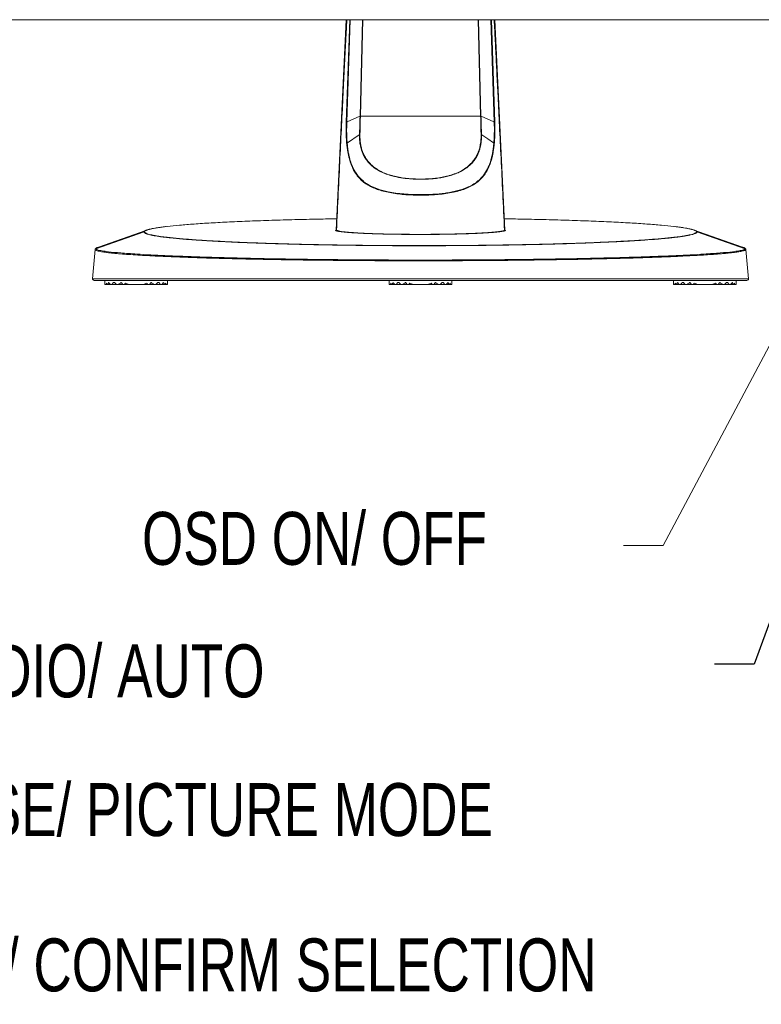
# Model space of a CAD drawing. Header units: millimetres. Extents: x 9 to 550, y 15 to 417.
# Tile 27 of 34: x 302 to 361, y 195 to 273. Entities that reach past the tile are written whole.
import ezdxf

# ---------------------------------------------------------------- set-up
doc = ezdxf.new("R2010")
doc.units = ezdxf.units.MM
doc.styles.add('SLDTEXTSTYLE3', font='TXT', dxfattribs={"width": 0.75})
doc.dimstyles.new('SLDDIMSTYLE3', dxfattribs={"dimtxt": 0.18, "dimasz": 3.175, "dimexe": 0, "dimexo": 0.0625, "dimgap": 0, "dimtad": 0, "dimtih": 1, "dimtoh": 1, "dimdec": 0, "dimrnd": 1e-09, "dimzin": 0, "dimdsep": 46, "dimtxsty": 'Standard', "dimsah": 1, "dimcen": 0.09, "dimadec": 0, "dimazin": 0, "dimtfac": 3.175, "dimtdec": 0, "dimtofl": 0, "dimtmove": 0, "dimatfit": 3, "dimfxl": 1, "dimfrac": 2, "dimtolj": 1, "dimtzin": 0, "dimarcsym": 0})

msp = doc.modelspace()

# ---------------------------------------------------------------- linework, layer by layer
at = {"color": 7, "linetype": 'Continuous', "lineweight": 15}
for p, q in [((375.384, 273.413), (267.112, 273.413)), ((327.814, 273.413), (327.02, 256.581)), ((327.815, 265.22), (328.095, 273.413)), ((339.429, 273.413), (339.709, 265.22)), ((340.504, 256.582), (339.71, 273.413)), ((327.89, 265.234), (328.906, 265.692)), ((328.906, 265.692), (328.925, 265.7)), ((338.573, 265.706), (328.951, 265.706)), ((338.599, 265.7), (338.618, 265.692)), ((338.618, 265.692), (339.634, 265.234)), ((327.865, 265.223), (327.89, 265.234)), ((339.634, 265.234), (339.659, 265.223)), ((327.914, 263.573), (328.856, 264.206)), ((328.856, 264.206), (328.882, 264.224)), ((338.668, 264.206), (338.642, 264.224)), ((327.896, 263.561), (327.914, 263.573)), ((307.777, 255.096), (311.643, 256.437)), ((311.798, 256.567), (308.013, 255.217)), ((311.949, 256.621), (311.906, 256.606)), ((326.968, 256.577), (326.951, 256.558)), ((327.019, 256.599), (327.021, 256.539)), ((340.502, 256.515), (340.504, 256.578)), ((340.573, 256.558), (340.557, 256.577)), ((359.532, 255.209), (355.575, 256.621)), ((355.881, 256.437), (359.747, 255.096)), ((308.015, 255.209), (307.908, 255.185)), ((307.525, 252.698), (307.729, 255.037)), ((307.733, 255.058), (307.728, 255.035)), ((359.791, 255.04), (359.789, 255.049)), ((359.796, 255.034), (359.791, 255.057)), ((359.795, 255.036), (359.999, 252.698)), ((308.512, 252.563), (308.512, 252.238)), ((308.512, 252.238), (308.576, 252.238)), ((308.576, 252.238), (308.577, 252.24)), ((308.695, 252.238), (308.576, 252.238)), ((308.749, 252.238), (308.695, 252.238)), ((308.95, 252.238), (308.749, 252.238)), ((308.812, 252.388), (308.825, 252.388)), ((308.95, 252.238), (309.075, 252.238)), ((309.432, 252.238), (309.075, 252.238)), ((309.2, 252.388), (309.29, 252.388)), ((309.432, 252.238), (309.599, 252.238)), ((309.95, 252.238), (309.599, 252.238)), ((309.802, 252.388), (309.825, 252.388)), ((309.95, 252.238), (310.075, 252.238)), ((310.45, 252.238), (310.075, 252.238)), ((310.447, 252.24), (310.45, 252.238)), ((310.45, 252.238), (311.575, 252.238)), ((311.577, 252.24), (311.575, 252.238)), ((311.95, 252.238), (311.575, 252.238)), ((311.95, 252.238), (312.075, 252.238)), ((312.425, 252.238), (312.075, 252.238)), ((312.2, 252.388), (312.222, 252.388)), ((312.425, 252.238), (312.592, 252.238)), ((312.95, 252.238), (312.592, 252.238)), ((312.734, 252.388), (312.825, 252.388)), ((312.95, 252.238), (313.075, 252.238)), ((313.275, 252.238), (313.075, 252.238)), ((313.2, 252.388), (313.212, 252.388)), ((313.275, 252.238), (313.33, 252.238)), ((313.448, 252.238), (313.33, 252.238)), ((313.448, 252.238), (313.447, 252.24)), ((313.448, 252.238), (313.512, 252.238)), ((313.512, 252.238), (313.512, 252.563)), ((331.262, 252.563), (331.262, 252.238)), ((331.262, 252.238), (331.326, 252.238)), ((331.326, 252.238), (331.327, 252.24)), ((331.445, 252.238), (331.326, 252.238)), ((331.499, 252.238), (331.445, 252.238)), ((331.7, 252.238), (331.499, 252.238)), ((331.562, 252.388), (331.575, 252.388)), ((331.7, 252.238), (331.825, 252.238)), ((332.182, 252.238), (331.825, 252.238)), ((331.95, 252.388), (332.04, 252.388)), ((332.182, 252.238), (332.349, 252.238)), ((332.7, 252.238), (332.349, 252.238)), ((332.552, 252.388), (332.575, 252.388)), ((332.7, 252.238), (332.825, 252.238)), ((333.2, 252.238), (332.825, 252.238)), ((333.197, 252.24), (333.2, 252.238)), ((333.2, 252.238), (334.325, 252.238)), ((334.327, 252.24), (334.325, 252.238)), ((334.7, 252.238), (334.325, 252.238)), ((334.7, 252.238), (334.825, 252.238)), ((335.175, 252.238), (334.825, 252.238)), ((334.95, 252.388), (334.972, 252.388)), ((335.175, 252.238), (335.342, 252.238)), ((335.7, 252.238), (335.342, 252.238)), ((335.484, 252.388), (335.575, 252.388)), ((335.7, 252.238), (335.825, 252.238)), ((336.025, 252.238), (335.825, 252.238)), ((335.95, 252.388), (335.962, 252.388)), ((336.025, 252.238), (336.08, 252.238)), ((336.198, 252.238), (336.08, 252.238)), ((336.198, 252.238), (336.197, 252.24)), ((336.198, 252.238), (336.262, 252.238)), ((336.262, 252.238), (336.262, 252.563)), ((354.012, 252.563), (354.012, 252.238)), ((354.012, 252.238), (354.076, 252.238)), ((354.076, 252.238), (354.077, 252.24)), ((354.195, 252.238), (354.076, 252.238)), ((354.249, 252.238), (354.195, 252.238)), ((354.45, 252.238), (354.249, 252.238)), ((354.312, 252.388), (354.325, 252.388)), ((354.45, 252.238), (354.575, 252.238)), ((354.932, 252.238), (354.575, 252.238)), ((354.7, 252.388), (354.79, 252.388)), ((354.932, 252.238), (355.099, 252.238)), ((355.45, 252.238), (355.099, 252.238)), ((355.302, 252.388), (355.325, 252.388)), ((355.45, 252.238), (355.575, 252.238)), ((355.95, 252.238), (355.575, 252.238)), ((355.947, 252.24), (355.95, 252.238)), ((355.95, 252.238), (357.075, 252.238)), ((357.077, 252.24), (357.075, 252.238)), ((357.45, 252.238), (357.075, 252.238)), ((357.45, 252.238), (357.575, 252.238)), ((357.925, 252.238), (357.575, 252.238)), ((357.7, 252.388), (357.722, 252.388)), ((357.925, 252.238), (358.092, 252.238)), ((358.45, 252.238), (358.092, 252.238)), ((358.234, 252.388), (358.325, 252.388)), ((358.45, 252.238), (358.575, 252.238)), ((358.775, 252.238), (358.575, 252.238)), ((358.7, 252.388), (358.712, 252.388)), ((358.775, 252.238), (358.83, 252.238)), ((358.948, 252.238), (358.83, 252.238)), ((358.948, 252.238), (358.947, 252.24)), ((358.948, 252.238), (359.012, 252.238)), ((359.012, 252.238), (359.012, 252.563))]:
    msp.add_line(p, q, dxfattribs=at)
at = {"color": 8, "linetype": 'Continuous', "lineweight": 15}
for p, q in [((327.865, 265.223), (328.145, 273.413)), ((328.925, 265.707), (329.127, 273.413)), ((328.951, 265.706), (329.154, 273.413)), ((338.37, 273.413), (338.573, 265.706)), ((338.397, 273.413), (338.599, 265.707)), ((339.379, 273.413), (339.659, 265.223)), ((340.482, 256.508), (340.484, 256.559))]:
    msp.add_line(p, q, dxfattribs=at)
at = {"color": 7, "linetype": 'Continuous', "lineweight": 0}
for p, q in [((375.371, 273.175), (353.175, 231.358)), ((353.175, 231.358), (350, 231.358))]:
    msp.add_line(p, q, dxfattribs=at)
at = {"color": 7, "linetype": 'Continuous', "lineweight": 15, "flags": 128}
for points in [[(339.61, 263.573), (339.139, 263.89), (338.668, 264.206)], [(339.629, 263.561), (339.619, 263.567), (339.61, 263.573)], [(308.577, 252.24), (308.601, 252.27), (308.629, 252.303), (308.661, 252.342)], [(308.825, 252.388), (308.864, 252.34), (308.906, 252.29), (308.95, 252.238)], [(309.075, 252.238), (309.115, 252.286), (309.157, 252.336), (309.2, 252.388)], [(310.075, 252.238), (310.118, 252.29), (310.161, 252.342)], [(311.863, 252.342), (311.906, 252.29), (311.95, 252.238)], [(312.825, 252.388), (312.867, 252.336), (312.909, 252.286), (312.95, 252.238)], [(313.075, 252.238), (313.118, 252.29), (313.16, 252.34), (313.2, 252.388)], [(313.363, 252.342), (313.395, 252.303), (313.423, 252.27), (313.447, 252.24)], [(331.327, 252.24), (331.351, 252.27), (331.379, 252.303), (331.411, 252.342)], [(331.575, 252.388), (331.614, 252.34), (331.656, 252.29), (331.7, 252.238)], [(331.825, 252.238), (331.865, 252.286), (331.907, 252.336), (331.95, 252.388)], [(332.825, 252.238), (332.868, 252.29), (332.911, 252.342)], [(334.613, 252.342), (334.656, 252.29), (334.7, 252.238)], [(335.575, 252.388), (335.617, 252.336), (335.659, 252.286), (335.7, 252.238)], [(335.825, 252.238), (335.868, 252.29), (335.91, 252.34), (335.95, 252.388)], [(336.113, 252.342), (336.145, 252.303), (336.173, 252.27), (336.197, 252.24)], [(354.077, 252.24), (354.101, 252.27), (354.129, 252.303), (354.161, 252.342)], [(354.325, 252.388), (354.364, 252.34), (354.406, 252.29), (354.45, 252.238)], [(354.575, 252.238), (354.615, 252.286), (354.657, 252.336), (354.7, 252.388)], [(355.575, 252.238), (355.618, 252.29), (355.661, 252.342)], [(357.363, 252.342), (357.406, 252.29), (357.45, 252.238)], [(358.325, 252.388), (358.367, 252.336), (358.409, 252.286), (358.45, 252.238)], [(358.575, 252.238), (358.618, 252.29), (358.66, 252.34), (358.7, 252.388)], [(358.863, 252.342), (358.895, 252.303), (358.923, 252.27), (358.947, 252.24)]]:
    msp.add_lwpolyline(points, dxfattribs=at)
at = {"color": 7, "linetype": 'Continuous', "lineweight": 15}
for centre, start_param, end_param in [((311.012, 253.363), 1.918045, 1.955193), ((311.012, 254.563), 2.381831, 2.457511), ((311.012, 249.763), 0.505361, 0.600594), ((311.012, 255.163), 2.794344, 2.913793), ((311.012, 255.163), 3.369392, 3.488842), ((311.012, 249.763), 5.682591, 5.777825), ((311.012, 254.563), 3.825674, 3.901355), ((311.012, 253.363), 4.327992, 4.36514), ((333.762, 253.363), 1.918045, 1.955193), ((333.762, 254.563), 2.381831, 2.457511), ((333.762, 249.763), 0.505361, 0.600594), ((333.762, 255.163), 2.794344, 2.913793), ((333.762, 255.163), 3.369392, 3.488842), ((333.762, 249.763), 5.682591, 5.777825), ((333.762, 254.563), 3.825674, 3.901355), ((333.762, 253.363), 4.327992, 4.36514), ((356.512, 253.363), 1.918045, 1.955193), ((356.512, 254.563), 2.381831, 2.457511), ((356.512, 249.763), 0.505361, 0.600594), ((356.512, 255.163), 2.794344, 2.913793), ((356.512, 255.163), 3.369392, 3.488842), ((356.512, 249.763), 5.682591, 5.777825), ((356.512, 254.563), 3.825674, 3.901355), ((356.512, 253.363), 4.327992, 4.36514)]:
    msp.add_ellipse(centre, major_axis=(0, 3), ratio=0.833333, start_param=start_param, end_param=end_param, dxfattribs=at)
at = {"color": 8, "linetype": 'Continuous', "lineweight": 15}
for points, knots in [([(327.04, 256.559), (327.088, 257.558), (327.181, 259.491), (327.317, 262.293), (327.445, 264.932), (327.547, 267.003), (327.624, 268.561), (327.678, 269.627), (327.734, 270.753), (327.789, 271.839), (327.836, 272.752), (327.861, 273.24), (327.87, 273.413)], [0, 0, 0, 0, 0.177854, 0.344126, 0.498816, 0.647525, 0.712805, 0.776081, 0.83735, 0.913212, 0.969247, 1, 1, 1, 1]), ([(339.654, 273.413), (339.669, 273.129), (339.712, 272.294), (339.784, 270.872), (339.872, 269.114), (339.971, 267.116), (340.083, 264.845), (340.209, 262.266), (340.344, 259.481), (340.436, 257.556), (340.484, 256.559)], [0, 0, 0, 0, 0.050603, 0.148581, 0.253029, 0.363507, 0.504253, 0.65725, 0.822499, 1, 1, 1, 1]), ([(311.688, 256.445), (311.696, 256.483), (311.705, 256.528), (311.852, 256.572), (311.876, 256.58)], [0, 0, 0, 0, 0.8334124, 1, 1, 1, 1]), ([(340.547, 256.55), (340.55, 256.552), (340.558, 256.556), (340.567, 256.557), (340.573, 256.558)], [0, 0, 0, 0, 0.340066, 1, 1, 1, 1]), ([(355.648, 256.58), (355.672, 256.572), (355.819, 256.528), (355.828, 256.483), (355.836, 256.445)], [0, 0, 0, 0, 0.166582, 1, 1, 1, 1]), ([(307.908, 255.185), (307.9, 255.183), (307.883, 255.177), (307.862, 255.169), (307.842, 255.16), (307.825, 255.152), (307.811, 255.144), (307.799, 255.135), (307.79, 255.127), (307.783, 255.119), (307.778, 255.11), (307.777, 255.105), (307.777, 255.102)], [0, 0, 0, 0, 0.100065, 0.200115, 0.300152, 0.400174, 0.500181, 0.600175, 0.700153, 0.800117, 0.900066, 1, 1, 1, 1])]:
    msp.add_open_spline(points, degree=3, knots=knots, dxfattribs=at)
at = {"color": 7, "linetype": 'Continuous', "lineweight": 15}
for points, knots in [([(328.882, 264.224), (328.883, 264.263), (328.886, 264.339), (328.889, 264.451), (328.892, 264.56), (328.895, 264.664), (328.898, 264.765), (328.901, 264.861), (328.904, 264.974), (328.909, 265.138), (328.916, 265.385), (328.922, 265.585), (328.925, 265.7)], [0, 0, 0, 0, 0.0805836, 0.1581538, 0.232712, 0.3042594, 0.3727976, 0.4383281, 0.5008528, 0.6020494, 0.7684815, 1, 1, 1, 1]), ([(328.918, 264.225), (328.919, 264.265), (328.92, 264.345), (328.923, 264.466), (328.926, 264.587), (328.928, 264.709), (328.931, 264.832), (328.935, 264.996), (328.939, 265.202), (328.945, 265.451), (328.949, 265.618), (328.951, 265.701)], [0, 0, 0, 0, 0.083331, 0.166667, 0.250004, 0.333337, 0.416664, 0.499986, 0.666726, 0.833407, 1, 1, 1, 1]), ([(328.925, 265.7), (328.925, 265.701), (328.925, 265.703), (328.925, 265.706), (328.925, 265.707)], [0, 0, 0, 0, 0.500042, 1, 1, 1, 1]), ([(338.573, 265.7), (338.574, 265.658), (338.576, 265.575), (338.579, 265.45), (338.582, 265.326), (338.584, 265.202), (338.587, 265.078), (338.591, 264.913), (338.596, 264.709), (338.601, 264.465), (338.605, 264.305), (338.606, 264.225)], [0, 0, 0, 0, 0.083348, 0.166698, 0.250046, 0.333386, 0.416715, 0.500034, 0.666765, 0.83343, 1, 1, 1, 1]), ([(338.599, 265.707), (338.599, 265.706), (338.599, 265.704), (338.599, 265.701), (338.599, 265.7)], [0, 0, 0, 0, 0.499967, 1, 1, 1, 1]), ([(338.599, 265.7), (338.6, 265.655), (338.603, 265.569), (338.606, 265.446), (338.609, 265.337), (338.612, 265.242), (338.614, 265.159), (338.616, 265.089), (338.618, 265.033), (338.619, 264.99), (338.622, 264.892), (338.627, 264.726), (338.634, 264.482), (338.639, 264.313), (338.642, 264.224)], [0, 0, 0, 0, 0.0904496, 0.172173, 0.2451589, 0.3093983, 0.3648835, 0.4116084, 0.4495685, 0.4787601, 0.4991804, 0.6482968, 0.8152298, 1, 1, 1, 1]), ([(327.854, 263.544), (327.851, 263.581), (327.844, 263.656), (327.836, 263.769), (327.829, 263.884), (327.822, 264), (327.817, 264.119), (327.813, 264.238), (327.809, 264.39), (327.807, 264.574), (327.807, 264.789), (327.809, 265.004), (327.814, 265.148), (327.816, 265.22)], [0, 0, 0, 0, 0.068713, 0.137981, 0.207834, 0.278302, 0.349413, 0.421195, 0.493674, 0.620888, 0.747579, 0.873899, 1, 1, 1, 1]), ([(327.896, 263.561), (327.892, 263.598), (327.886, 263.674), (327.879, 263.789), (327.872, 263.905), (327.866, 264.021), (327.862, 264.137), (327.858, 264.255), (327.855, 264.379), (327.853, 264.558), (327.854, 264.78), (327.858, 265.018), (327.863, 265.161), (327.865, 265.223)], [0, 0, 0, 0, 0.07077, 0.141551, 0.212341, 0.283135, 0.353925, 0.424708, 0.495489, 0.577388, 0.746769, 0.891066, 1, 1, 1, 1]), ([(339.659, 265.223), (339.66, 265.182), (339.663, 265.1), (339.666, 264.978), (339.669, 264.856), (339.67, 264.735), (339.67, 264.614), (339.67, 264.493), (339.668, 264.359), (339.664, 264.181), (339.656, 263.959), (339.643, 263.742), (339.633, 263.61), (339.629, 263.561)], [0, 0, 0, 0, 0.0720424, 0.1441039, 0.2161798, 0.2882649, 0.3603528, 0.4324404, 0.5045292, 0.601443, 0.7534699, 0.9085362, 1, 1, 1, 1]), ([(339.708, 265.22), (339.704, 265.221), (339.697, 265.222), (339.68, 265.223), (339.669, 265.223), (339.659, 265.223)], [0, 0, 0, 0, 0.5, 0.5, 1, 1, 1, 1]), ([(339.708, 265.22), (339.71, 265.179), (339.712, 265.097), (339.715, 264.974), (339.717, 264.851), (339.718, 264.728), (339.717, 264.605), (339.716, 264.482), (339.714, 264.33), (339.708, 264.149), (339.699, 263.943), (339.687, 263.741), (339.676, 263.61), (339.67, 263.544)], [0, 0, 0, 0, 0.072029, 0.144112, 0.216275, 0.288548, 0.360958, 0.433534, 0.506304, 0.632681, 0.756989, 0.879376, 1, 1, 1, 1]), ([(338.642, 264.224), (338.643, 264.191), (338.644, 264.125), (338.643, 264.025), (338.641, 263.923), (338.635, 263.819), (338.627, 263.712), (338.615, 263.604), (338.6, 263.494), (338.582, 263.383), (338.559, 263.27), (338.532, 263.157), (338.5, 263.043), (338.464, 262.928), (338.422, 262.814), (338.345, 262.629), (338.215, 262.379), (338.044, 262.134), (337.887, 261.95), (337.71, 261.771), (337.46, 261.566), (337.181, 261.384), (336.945, 261.254), (336.703, 261.138), (336.445, 261.042), (336.173, 260.96), (335.884, 260.883), (335.583, 260.813), (335.271, 260.756), (334.948, 260.711), (334.609, 260.682), (334.25, 260.664), (333.955, 260.656), (333.648, 260.655), (333.239, 260.663), (332.805, 260.69), (332.249, 260.754), (331.756, 260.845), (331.231, 260.988), (330.799, 261.148), (330.395, 261.349), (330.055, 261.57), (329.761, 261.818), (329.51, 262.089), (329.338, 262.336), (329.222, 262.545), (329.131, 262.739), (329.022, 263.027), (328.948, 263.33), (328.908, 263.599), (328.891, 263.768), (328.882, 263.928), (328.879, 264.079), (328.881, 264.177), (328.882, 264.224)], [0, 0, 0, 0, 0.006843, 0.013895, 0.021156, 0.028623, 0.036294, 0.044168, 0.052244, 0.06052, 0.068995, 0.077668, 0.08654, 0.095608, 0.104873, 0.114334, 0.141643, 0.169937, 0.184393, 0.198375, 0.228722, 0.259313, 0.274311, 0.289173, 0.31888, 0.334016, 0.349574, 0.381984, 0.398455, 0.414819, 0.448498, 0.466948, 0.48693, 0.507691, 0.52845, 0.568816, 0.594891, 0.641942, 0.671745, 0.709842, 0.74153, 0.772152, 0.802113, 0.830817, 0.858647, 0.872444, 0.886267, 0.90837, 0.942656, 0.955692, 0.967952, 0.979428, 0.990112, 1, 1, 1, 1]), ([(338.606, 264.225), (338.607, 264.191), (338.608, 264.123), (338.606, 264.024), (338.603, 263.928), (338.598, 263.835), (338.591, 263.746), (338.582, 263.66), (338.572, 263.577), (338.561, 263.498), (338.534, 263.336), (338.474, 263.069), (338.353, 262.726), (338.184, 262.398), (337.982, 262.106), (337.737, 261.838), (337.387, 261.537), (337.014, 261.312), (336.65, 261.146), (336.397, 261.049), (336.13, 260.963), (335.786, 260.871), (335.358, 260.784), (334.842, 260.716), (334.309, 260.677), (333.767, 260.664), (333.225, 260.676), (332.692, 260.715), (332.176, 260.783), (331.752, 260.868), (331.417, 260.956), (331.079, 261.063), (330.719, 261.209), (330.364, 261.399), (330.064, 261.601), (329.794, 261.831), (329.548, 262.1), (329.344, 262.391), (329.173, 262.72), (329.051, 263.064), (328.985, 263.356), (328.952, 263.569), (328.934, 263.727), (328.922, 263.889), (328.916, 264.056), (328.917, 264.168), (328.918, 264.225)], [0, 0, 0, 0, 0.007282, 0.014363, 0.021242, 0.02792, 0.034398, 0.040674, 0.04675, 0.052625, 0.0583, 0.083155, 0.113802, 0.141574, 0.168923, 0.197369, 0.227032, 0.276782, 0.296166, 0.315926, 0.336056, 0.35655, 0.391428, 0.426992, 0.463105, 0.499662, 0.53622, 0.572332, 0.607885, 0.642744, 0.66226, 0.681446, 0.718792, 0.747501, 0.772234, 0.801905, 0.830367, 0.857896, 0.885563, 0.916788, 0.941274, 0.952716, 0.964309, 0.976053, 0.98795, 1, 1, 1, 1]), ([(339.67, 263.544), (339.666, 263.503), (339.658, 263.421), (339.644, 263.3), (339.63, 263.182), (339.614, 263.067), (339.59, 262.9), (339.552, 262.685), (339.48, 262.349), (339.369, 261.966), (339.203, 261.548), (338.997, 261.171), (338.745, 260.828), (338.446, 260.52), (338.094, 260.255), (337.687, 260.026), (337.218, 259.831), (336.685, 259.673), (336.105, 259.554), (335.497, 259.466), (334.986, 259.42), (334.574, 259.397), (334.162, 259.382), (333.642, 259.377), (333.031, 259.391), (332.436, 259.427), (331.861, 259.487), (331.301, 259.576), (330.774, 259.691), (330.145, 259.883), (329.601, 260.139), (329.143, 260.466), (328.838, 260.761), (328.572, 261.1), (328.35, 261.486), (328.171, 261.919), (328.052, 262.319), (327.975, 262.668), (327.932, 262.914), (327.899, 263.138), (327.875, 263.338), (327.861, 263.475), (327.854, 263.544)], [0, 0, 0, 0, 0.007134, 0.014126, 0.020977, 0.027689, 0.034265, 0.050519, 0.066378, 0.09658, 0.125, 0.153276, 0.18265, 0.211893, 0.241166, 0.271903, 0.303615, 0.33717, 0.372446, 0.406308, 0.440211, 0.456356, 0.473169, 0.506594, 0.539476, 0.571247, 0.603025, 0.634836, 0.667021, 0.697199, 0.754369, 0.782066, 0.810738, 0.841072, 0.87028, 0.900346, 0.932014, 0.948445, 0.965162, 0.976454, 0.988063, 1, 1, 1, 1]), ([(339.629, 263.561), (339.626, 263.531), (339.62, 263.462), (339.608, 263.347), (339.593, 263.207), (339.571, 263.043), (339.534, 262.805), (339.479, 262.523), (339.371, 262.098), (339.195, 261.606), (338.922, 261.121), (338.61, 260.737), (338.361, 260.513), (338.18, 260.378), (338.055, 260.292), (337.827, 260.151), (337.367, 259.927), (336.79, 259.743), (336.192, 259.615), (335.571, 259.516), (334.76, 259.441), (333.652, 259.413), (332.645, 259.447), (331.79, 259.539), (331.069, 259.661), (330.305, 259.864), (329.712, 260.132), (329.342, 260.376), (329.067, 260.592), (328.704, 260.963), (328.393, 261.47), (328.176, 262.025), (328.076, 262.394), (328.004, 262.729), (327.963, 262.967), (327.93, 263.219), (327.91, 263.398), (327.9, 263.509), (327.896, 263.561)], [0, 0, 0, 0, 0.0051547, 0.0118079, 0.0199605, 0.0296124, 0.0407628, 0.0626451, 0.0815344, 0.1222582, 0.1629938, 0.1936178, 0.2242216, 0.231881, 0.2395388, 0.2548448, 0.2854357, 0.3390297, 0.3658924, 0.3927379, 0.4463767, 0.500083, 0.5716166, 0.6084548, 0.6431802, 0.6968184, 0.7503089, 0.7681687, 0.7860378, 0.8217473, 0.8752049, 0.9063988, 0.9375758, 0.9466845, 0.9687975, 0.9807876, 0.9911887, 1, 1, 1, 1]), ([(311.876, 256.58), (311.958, 256.609), (312.141, 256.676), (312.692, 256.778), (313.47, 256.882), (314.46, 256.981), (315.634, 257.075), (316.976, 257.161), (318.47, 257.24), (320.098, 257.31), (321.84, 257.372), (323.684, 257.424), (325.422, 257.465), (326.576, 257.482), (327.063, 257.489)], [0, 0, 0, 0, 0.069385, 0.156118, 0.24283, 0.329512, 0.416241, 0.503032, 0.589825, 0.676563, 0.763302, 0.850075, 0.93686, 1, 1, 1, 1]), ([(340.462, 257.489), (340.948, 257.482), (342.102, 257.465), (343.84, 257.424), (345.684, 257.372), (347.426, 257.31), (349.054, 257.24), (350.548, 257.161), (351.891, 257.075), (353.065, 256.981), (354.054, 256.882), (354.832, 256.778), (355.383, 256.676), (355.567, 256.609), (355.648, 256.58)], [0, 0, 0, 0, 0.063135, 0.149921, 0.236694, 0.323434, 0.410171, 0.496966, 0.583757, 0.670487, 0.757169, 0.843882, 0.930615, 1, 1, 1, 1]), ([(313.419, 256.87), (313.396, 256.867), (313.242, 256.85), (313.011, 256.82), (312.725, 256.779), (312.491, 256.739), (312.288, 256.702), (312.144, 256.671), (312.039, 256.645), (311.966, 256.625), (311.896, 256.603), (311.834, 256.581), (311.792, 256.564), (311.763, 256.551), (311.743, 256.541), (311.722, 256.529), (311.7, 256.516), (311.676, 256.497), (311.656, 256.477), (311.646, 256.457), (311.644, 256.445), (311.643, 256.439), (311.643, 256.437), (311.643, 256.437)], [0, 0, 0, 0, 0.019753, 0.130396, 0.224272, 0.3107, 0.396284, 0.492387, 0.531828, 0.577513, 0.627972, 0.677206, 0.724685, 0.742603, 0.764785, 0.791231, 0.821939, 0.856912, 0.915661, 0.959092, 0.987205, 0.995517, 1, 1, 1, 1]), ([(355.881, 256.437), (355.869, 256.464), (355.848, 256.513), (355.705, 256.579), (355.541, 256.631), (355.383, 256.67), (355.23, 256.703), (355.056, 256.736), (354.865, 256.768), (354.652, 256.8), (354.426, 256.831), (354.234, 256.855), (354.119, 256.868), (354.106, 256.87)], [0, 0, 0, 0, 0.180171, 0.329072, 0.446702, 0.533056, 0.597374, 0.674277, 0.763471, 0.821035, 0.903972, 0.989038, 1, 1, 1, 1]), ([(311.643, 256.437), (311.643, 256.433), (311.643, 256.425), (311.647, 256.413), (311.653, 256.401), (311.662, 256.389), (311.674, 256.376), (311.689, 256.364), (311.707, 256.351), (311.729, 256.338), (311.753, 256.325), (311.779, 256.313), (311.811, 256.299), (311.858, 256.281), (311.953, 256.249), (312.106, 256.209), (312.287, 256.17), (312.442, 256.141), (312.6, 256.114), (312.77, 256.087), (312.952, 256.06), (313.153, 256.032), (313.382, 256.004), (313.644, 255.977), (313.944, 255.947), (314.27, 255.915), (314.616, 255.883), (314.978, 255.85), (315.372, 255.819), (315.806, 255.791), (316.173, 255.768), (316.574, 255.744), (317.006, 255.718), (317.463, 255.692), (318.076, 255.658), (318.922, 255.616), (320.014, 255.572), (321.221, 255.53), (322.255, 255.497), (323.108, 255.471), (323.965, 255.448), (325.053, 255.423), (326.387, 255.399), (327.73, 255.379), (329.047, 255.362), (330.306, 255.348), (331.324, 255.342), (332.101, 255.34), (332.806, 255.338), (333.7, 255.338), (334.742, 255.338), (335.619, 255.34), (336.268, 255.344), (336.921, 255.348), (337.751, 255.354), (339.124, 255.367), (340.519, 255.388), (341.92, 255.415), (342.803, 255.433), (343.499, 255.448), (344.169, 255.464), (344.974, 255.485), (345.898, 255.515), (346.775, 255.546), (347.596, 255.577), (348.552, 255.616), (349.39, 255.655), (350.042, 255.689), (350.371, 255.708), (350.626, 255.723), (351.008, 255.745), (351.611, 255.783), (352.249, 255.829), (352.815, 255.875), (353.251, 255.913), (353.6, 255.947), (353.872, 255.976), (354.141, 256.006), (354.393, 256.037), (354.627, 256.069), (354.853, 256.101), (355.113, 256.144), (355.365, 256.196), (355.588, 256.253), (355.724, 256.301), (355.807, 256.344), (355.848, 256.373), (355.871, 256.4), (355.88, 256.42), (355.881, 256.432), (355.881, 256.437)], [0, 0, 0, 0, 0.003228, 0.006504, 0.009826, 0.013195, 0.016611, 0.020074, 0.023584, 0.02714, 0.030743, 0.034393, 0.037259, 0.042172, 0.049618, 0.063599, 0.076501, 0.08262, 0.088581, 0.10022, 0.106014, 0.111918, 0.124494, 0.131376, 0.138634, 0.153728, 0.161287, 0.168748, 0.183973, 0.192092, 0.200775, 0.210073, 0.219684, 0.229623, 0.239693, 0.258241, 0.280514, 0.301832, 0.323601, 0.334462, 0.345216, 0.366475, 0.387674, 0.408856, 0.429333, 0.448427, 0.466323, 0.475416, 0.483495, 0.49811, 0.515618, 0.530373, 0.537635, 0.54494, 0.559912, 0.575383, 0.607764, 0.624693, 0.641878, 0.650401, 0.658787, 0.67508, 0.690974, 0.706682, 0.721883, 0.736066, 0.760886, 0.771791, 0.777009, 0.78214, 0.788524, 0.802522, 0.824003, 0.836002, 0.848242, 0.861406, 0.868187, 0.875079, 0.889135, 0.896274, 0.903494, 0.91829, 0.933742, 0.947548, 0.966273, 0.973916, 0.982981, 0.990309, 0.995982, 1, 1, 1, 1]), ([(355.836, 256.445), (355.836, 256.441), (355.835, 256.433), (355.831, 256.421), (355.823, 256.406), (355.809, 256.39), (355.788, 256.372), (355.759, 256.353), (355.693, 256.318), (355.575, 256.274), (355.375, 256.22), (355.133, 256.168), (354.788, 256.108), (354.403, 256.054), (353.836, 255.985), (353.07, 255.908), (351.896, 255.815), (350.777, 255.743), (349.807, 255.689), (348.717, 255.634), (347.196, 255.57), (345.177, 255.501), (343.037, 255.445), (340.987, 255.404), (339.072, 255.376), (336.735, 255.353), (334.256, 255.343), (331.682, 255.349), (329.617, 255.363), (327.584, 255.388), (325.313, 255.426), (323.404, 255.472), (321.887, 255.517), (320.963, 255.549), (319.82, 255.591), (318.735, 255.638), (317.717, 255.689), (316.747, 255.743), (315.628, 255.815), (314.454, 255.908), (313.688, 255.985), (313.121, 256.054), (312.736, 256.108), (312.391, 256.168), (312.149, 256.22), (311.949, 256.274), (311.824, 256.321), (311.752, 256.36), (311.718, 256.386), (311.699, 256.409), (311.69, 256.428), (311.689, 256.44), (311.688, 256.445)], [0, 0, 0, 0, 0.00308, 0.006622, 0.010625, 0.015089, 0.020014, 0.0254, 0.031247, 0.04915, 0.062496, 0.076731, 0.09375, 0.114733, 0.124995, 0.156218, 0.187457, 0.218718, 0.234356, 0.24999, 0.285691, 0.321397, 0.357118, 0.392837, 0.419628, 0.446421, 0.499979, 0.531241, 0.5625, 0.593755, 0.625009, 0.669733, 0.687514, 0.703142, 0.718767, 0.750009, 0.765643, 0.781281, 0.812542, 0.843782, 0.875005, 0.885253, 0.90625, 0.923262, 0.937504, 0.950859, 0.968753, 0.976809, 0.983962, 0.990211, 0.995558, 1, 1, 1, 1]), ([(326.951, 256.558), (326.955, 256.555), (326.964, 256.551), (326.98, 256.545), (326.998, 256.539), (327.017, 256.533), (327.039, 256.526), (327.063, 256.52), (327.089, 256.514), (327.117, 256.508), (327.147, 256.502), (327.179, 256.496), (327.212, 256.49), (327.247, 256.485), (327.285, 256.479), (327.323, 256.473), (327.364, 256.467), (327.406, 256.462), (327.45, 256.456), (327.496, 256.451), (327.543, 256.445), (327.592, 256.44), (327.643, 256.435), (327.695, 256.429), (327.748, 256.424), (327.803, 256.419), (327.86, 256.414), (327.917, 256.409), (327.976, 256.404), (328.037, 256.399), (328.099, 256.394), (328.162, 256.39), (328.226, 256.385), (328.291, 256.38), (328.358, 256.376), (328.425, 256.372), (328.494, 256.367), (328.564, 256.363), (328.635, 256.359), (328.707, 256.355), (328.779, 256.351), (328.853, 256.347), (328.928, 256.343), (329.003, 256.339), (329.08, 256.335), (329.157, 256.331), (329.235, 256.328), (329.313, 256.324), (329.393, 256.321), (329.473, 256.317), (329.553, 256.314), (329.635, 256.311), (329.717, 256.308), (329.799, 256.305), (329.882, 256.302), (329.966, 256.299), (330.05, 256.296), (330.134, 256.293), (330.219, 256.29), (330.304, 256.288), (330.39, 256.285), (330.476, 256.283), (330.563, 256.28), (330.649, 256.278), (330.736, 256.276), (330.824, 256.273), (330.911, 256.271), (330.999, 256.269), (331.087, 256.267), (331.175, 256.265), (331.264, 256.264), (331.352, 256.262), (331.441, 256.26), (331.529, 256.259), (331.618, 256.257), (331.707, 256.256), (331.796, 256.254), (331.884, 256.253), (331.973, 256.251), (332.062, 256.25), (332.151, 256.249), (332.24, 256.248), (332.328, 256.247), (332.417, 256.246), (332.505, 256.245), (332.594, 256.244), (332.682, 256.244), (332.77, 256.243), (332.858, 256.242), (332.945, 256.242), (333.033, 256.241), (333.12, 256.241), (333.207, 256.24), (333.294, 256.24), (333.38, 256.24), (333.467, 256.239), (333.553, 256.239), (333.678, 256.239), (333.842, 256.239), (334.046, 256.239), (334.25, 256.24), (334.455, 256.241), (334.659, 256.242), (334.864, 256.244), (335.067, 256.246), (335.271, 256.248), (335.474, 256.25), (335.675, 256.253), (335.876, 256.256), (336.075, 256.26), (336.273, 256.264), (336.469, 256.268), (336.664, 256.273), (336.856, 256.277), (337.046, 256.283), (337.233, 256.288), (337.418, 256.294), (337.599, 256.3), (337.778, 256.307), (337.953, 256.313), (338.125, 256.32), (338.293, 256.328), (338.456, 256.336), (338.616, 256.344), (338.771, 256.352), (338.921, 256.361), (339.067, 256.369), (339.207, 256.379), (339.342, 256.388), (339.471, 256.398), (339.594, 256.408), (339.711, 256.418), (339.822, 256.429), (339.927, 256.439), (340.024, 256.45), (340.115, 256.461), (340.198, 256.473), (340.275, 256.484), (340.344, 256.496), (340.405, 256.508), (340.459, 256.52), (340.505, 256.532), (340.543, 256.544), (340.561, 256.552), (340.571, 256.556)], [0, 0, 0, 0, 0.005936, 0.011858, 0.017764, 0.023654, 0.029529, 0.035388, 0.041231, 0.047058, 0.052868, 0.05866, 0.064436, 0.070195, 0.075936, 0.081661, 0.087368, 0.093059, 0.098733, 0.10439, 0.11003, 0.115654, 0.121261, 0.126852, 0.132426, 0.137983, 0.143524, 0.149049, 0.154557, 0.160049, 0.165524, 0.170982, 0.176423, 0.181848, 0.187256, 0.192647, 0.198021, 0.203378, 0.208719, 0.214044, 0.219352, 0.224643, 0.229917, 0.235175, 0.240416, 0.245641, 0.250849, 0.25604, 0.261214, 0.266372, 0.271513, 0.276638, 0.281746, 0.286837, 0.291911, 0.296969, 0.302009, 0.307033, 0.31204, 0.317031, 0.322004, 0.326961, 0.331902, 0.336825, 0.341732, 0.346622, 0.351495, 0.356352, 0.361192, 0.366016, 0.370822, 0.375612, 0.380386, 0.385142, 0.389883, 0.394606, 0.399313, 0.404003, 0.408676, 0.413332, 0.417973, 0.422596, 0.427203, 0.431793, 0.436366, 0.440923, 0.445463, 0.449987, 0.454494, 0.458984, 0.463458, 0.467915, 0.472356, 0.47678, 0.481187, 0.485578, 0.489952, 0.494309, 0.504655, 0.515029, 0.525432, 0.535863, 0.546322, 0.55681, 0.567327, 0.577872, 0.588446, 0.599049, 0.60968, 0.62034, 0.631028, 0.641746, 0.652492, 0.663266, 0.67407, 0.684902, 0.695763, 0.706653, 0.717571, 0.728519, 0.739496, 0.750501, 0.761536, 0.772599, 0.783692, 0.794814, 0.805964, 0.817144, 0.828354, 0.839592, 0.850859, 0.862156, 0.873482, 0.884838, 0.896222, 0.907636, 0.919078, 0.930549, 0.942049, 0.95358, 0.965142, 0.976734, 0.988354, 1, 1, 1, 1]), ([(340.484, 256.559), (340.479, 256.557), (340.47, 256.552), (340.453, 256.546), (340.434, 256.539), (340.413, 256.533), (340.389, 256.526), (340.364, 256.52), (340.336, 256.514), (340.307, 256.508), (340.275, 256.501), (340.242, 256.495), (340.206, 256.489), (340.169, 256.484), (340.131, 256.478), (340.09, 256.472), (340.048, 256.466), (340.004, 256.461), (339.959, 256.455), (339.913, 256.45), (339.865, 256.445), (339.815, 256.439), (339.764, 256.434), (339.713, 256.429), (339.659, 256.424), (339.605, 256.419), (339.55, 256.414), (339.494, 256.41), (339.436, 256.405), (339.378, 256.4), (339.319, 256.396), (339.259, 256.392), (339.199, 256.387), (339.137, 256.383), (339.075, 256.379), (339.012, 256.375), (338.949, 256.371), (338.885, 256.367), (338.821, 256.363), (338.756, 256.359), (338.691, 256.356), (338.625, 256.352), (338.559, 256.349), (338.492, 256.345), (338.425, 256.342), (338.358, 256.339), (338.291, 256.335), (338.224, 256.332), (338.156, 256.329), (338.088, 256.326), (338.02, 256.324), (337.953, 256.321), (337.885, 256.318), (337.817, 256.315), (337.749, 256.313), (337.681, 256.31), (337.613, 256.308), (337.546, 256.305), (337.478, 256.303), (337.411, 256.301), (337.344, 256.299), (337.277, 256.296), (337.21, 256.294), (337.144, 256.292), (337.078, 256.29), (337.012, 256.289), (336.946, 256.287), (336.881, 256.285), (336.816, 256.283), (336.751, 256.282), (336.687, 256.28), (336.624, 256.278), (336.56, 256.277), (336.497, 256.275), (336.435, 256.274), (336.373, 256.273), (336.312, 256.271), (336.251, 256.27), (336.19, 256.269), (336.13, 256.268), (336.071, 256.267), (336.012, 256.265), (335.954, 256.264), (335.896, 256.263), (335.839, 256.262), (335.782, 256.261), (335.726, 256.261), (335.671, 256.26), (335.616, 256.259), (335.562, 256.258), (335.509, 256.257), (335.456, 256.257), (335.403, 256.256), (335.352, 256.255), (335.301, 256.255), (335.251, 256.254), (335.201, 256.254), (335.152, 256.253), (335.104, 256.252), (335.057, 256.252), (335.01, 256.252), (334.964, 256.251), (334.919, 256.251), (334.874, 256.25), (334.83, 256.25), (334.787, 256.25), (334.744, 256.249), (334.703, 256.249), (334.662, 256.249), (334.621, 256.248), (334.582, 256.248), (334.543, 256.248), (334.505, 256.248), (334.468, 256.247), (334.431, 256.247), (334.395, 256.247), (334.36, 256.247), (334.326, 256.247), (334.292, 256.247), (334.26, 256.247), (334.228, 256.246), (334.196, 256.246), (334.166, 256.246), (334.136, 256.246), (334.107, 256.246), (334.079, 256.246), (334.052, 256.246), (334.025, 256.246), (333.999, 256.246), (333.974, 256.246), (333.949, 256.246), (333.926, 256.246), (333.903, 256.246), (333.803, 256.246), (333.555, 256.245), (333.191, 256.246), (332.798, 256.249), (332.279, 256.253), (331.695, 256.262), (330.907, 256.277), (330.094, 256.299), (329.329, 256.33), (328.737, 256.36), (328.363, 256.384), (328.093, 256.404), (327.905, 256.421), (327.734, 256.438), (327.578, 256.453), (327.466, 256.466), (327.345, 256.481), (327.252, 256.498), (327.168, 256.525), (327.115, 256.544), (327.083, 256.554), (327.064, 256.557), (327.057, 256.558), (327.052, 256.558), (327.049, 256.558), (327.047, 256.558), (327.046, 256.558), (327.044, 256.558), (327.043, 256.558), (327.043, 256.558)], [0, 0, 0, 0, 0.00635, 0.012662, 0.018937, 0.025173, 0.031371, 0.037529, 0.043648, 0.049727, 0.055766, 0.061765, 0.067723, 0.07364, 0.079518, 0.085355, 0.091153, 0.09691, 0.102628, 0.108305, 0.113943, 0.119541, 0.1251, 0.130619, 0.136098, 0.141538, 0.146938, 0.152298, 0.157619, 0.162899, 0.16814, 0.173341, 0.178501, 0.183622, 0.188703, 0.193744, 0.198745, 0.203707, 0.208628, 0.21351, 0.218352, 0.223154, 0.227916, 0.232638, 0.237321, 0.241964, 0.246567, 0.251131, 0.255655, 0.260138, 0.264582, 0.268987, 0.273351, 0.277675, 0.28196, 0.286204, 0.290409, 0.294574, 0.298699, 0.302785, 0.30683, 0.310836, 0.314802, 0.318728, 0.322615, 0.326461, 0.330268, 0.334035, 0.337762, 0.341449, 0.345096, 0.348704, 0.352272, 0.3558, 0.359288, 0.362736, 0.366145, 0.369513, 0.372842, 0.376131, 0.37938, 0.38259, 0.385759, 0.388889, 0.391978, 0.395028, 0.398038, 0.401009, 0.403939, 0.40683, 0.409681, 0.412492, 0.415263, 0.417995, 0.420686, 0.423338, 0.42595, 0.428523, 0.431055, 0.433548, 0.436001, 0.438414, 0.440787, 0.44312, 0.445414, 0.447668, 0.449882, 0.452056, 0.45419, 0.456285, 0.458339, 0.460354, 0.462329, 0.464264, 0.46616, 0.468015, 0.469831, 0.471607, 0.473343, 0.475039, 0.476695, 0.478312, 0.479888, 0.481425, 0.482922, 0.484379, 0.485797, 0.487174, 0.488512, 0.48981, 0.491068, 0.492286, 0.493465, 0.494603, 0.507776, 0.531777, 0.551012, 0.569055, 0.613148, 0.643934, 0.698892, 0.753849, 0.789453, 0.825115, 0.84297, 0.860825, 0.878856, 0.896348, 0.914934, 0.922705, 0.948772, 0.961699, 0.974547, 0.987311, 0.990943, 0.99457, 0.995967, 0.997286, 0.998043, 0.998643, 0.999322, 1, 1, 1, 1]), ([(307.906, 255.184), (307.855, 255.164), (307.791, 255.14), (307.773, 255.104), (307.769, 255.097)], [0, 0, 0, 0, 0.797729, 1, 1, 1, 1]), ([(359.747, 255.102), (359.746, 255.105), (359.745, 255.111), (359.739, 255.122), (359.726, 255.135), (359.705, 255.149), (359.68, 255.161), (359.651, 255.173), (359.618, 255.185), (359.579, 255.197), (359.549, 255.205), (359.531, 255.209)], [0, 0, 0, 0, 0.072974, 0.176458, 0.310467, 0.442918, 0.552474, 0.66412, 0.777857, 0.876344, 1, 1, 1, 1]), ([(359.76, 255.088), (359.756, 255.098), (359.737, 255.137), (359.669, 255.164), (359.618, 255.184)], [0, 0, 0, 0, 0.2627705, 1, 1, 1, 1]), ([(307.777, 255.101), (307.765, 255.096), (307.752, 255.088), (307.735, 255.065), (307.73, 255.051), (307.729, 255.037)], [0, 0, 0, 0, 0.5, 0.5, 1, 1, 1, 1]), ([(307.729, 255.034), (307.729, 255.036), (307.73, 255.043), (307.733, 255.052), (307.738, 255.062), (307.746, 255.074), (307.756, 255.084), (307.768, 255.091), (307.774, 255.094), (307.778, 255.095)], [0, 0, 0, 0, 0.090948, 0.247396, 0.366742, 0.492898, 0.740884, 0.872452, 1, 1, 1, 1]), ([(307.73, 255.034), (307.753, 255.006), (307.798, 254.954), (308.101, 254.879), (308.435, 254.826), (308.709, 254.79), (308.876, 254.77), (309.049, 254.752), (309.225, 254.734), (309.404, 254.717), (309.584, 254.7), (309.906, 254.673), (310.403, 254.635), (311.123, 254.588), (311.899, 254.544), (312.723, 254.502), (313.585, 254.463), (314.478, 254.427), (315.712, 254.382), (317.355, 254.331), (319.482, 254.278), (321.725, 254.233), (324.057, 254.196), (326.451, 254.168), (328.882, 254.147), (331.325, 254.135), (333.767, 254.132), (336.209, 254.136), (338.651, 254.149), (341.083, 254.17), (343.48, 254.199), (345.815, 254.237), (347.605, 254.273), (348.9, 254.304), (349.746, 254.326), (350.57, 254.349), (351.371, 254.373), (352.304, 254.405), (353.357, 254.444), (354.504, 254.493), (355.714, 254.553), (356.519, 254.601), (357.004, 254.634), (357.139, 254.644), (357.27, 254.653), (357.399, 254.663), (357.526, 254.672), (357.65, 254.682), (357.783, 254.693), (357.956, 254.708), (358.192, 254.73), (358.493, 254.76), (358.833, 254.799), (359.181, 254.847), (359.494, 254.903), (359.732, 254.965), (359.768, 255.009), (359.787, 255.032)], [0, 0, 0, 0, 0.028982, 0.055476, 0.079481, 0.087004, 0.094245, 0.101203, 0.107878, 0.11427, 0.120379, 0.126205, 0.145562, 0.164408, 0.182743, 0.200566, 0.217878, 0.234679, 0.250967, 0.283633, 0.315898, 0.347763, 0.379226, 0.410287, 0.440944, 0.471198, 0.501047, 0.530877, 0.561128, 0.591801, 0.622894, 0.654407, 0.686339, 0.699234, 0.712196, 0.725225, 0.73832, 0.751483, 0.772798, 0.79502, 0.818148, 0.850059, 0.853741, 0.857442, 0.861164, 0.864905, 0.868667, 0.872448, 0.876249, 0.881213, 0.88925, 0.90036, 0.91454, 0.93179, 0.952108, 0.975491, 1, 1, 1, 1]), ([(307.778, 255.095), (307.778, 255.092), (307.779, 255.087), (307.784, 255.078), (307.791, 255.07), (307.801, 255.061), (307.813, 255.053), (307.828, 255.044), (307.845, 255.036), (307.865, 255.027), (307.887, 255.019), (307.945, 254.999), (308.063, 254.968), (308.338, 254.916), (308.843, 254.846), (309.736, 254.759), (310.907, 254.676), (312.239, 254.6), (313.677, 254.531), (315.39, 254.463), (317.282, 254.403), (319.33, 254.348), (321.516, 254.301), (323.819, 254.261), (326.219, 254.23), (328.279, 254.212), (329.951, 254.201), (331.634, 254.194), (333.756, 254.189), (336.3, 254.194), (338.402, 254.206), (340.058, 254.219), (341.694, 254.235), (343.696, 254.261), (346.001, 254.301), (348.189, 254.348), (350.239, 254.402), (352.132, 254.463), (353.846, 254.531), (355.286, 254.6), (356.618, 254.676), (357.788, 254.759), (358.681, 254.846), (359.177, 254.915), (359.455, 254.967), (359.586, 255.001), (359.66, 255.027), (359.697, 255.044), (359.724, 255.061), (359.742, 255.078), (359.745, 255.09), (359.747, 255.095)], [0, 0, 0, 0, 0.003127, 0.006253, 0.009379, 0.012505, 0.01563, 0.018755, 0.02188, 0.025005, 0.028129, 0.031253, 0.047097, 0.062507, 0.089119, 0.124997, 0.161359, 0.187494, 0.218745, 0.249989, 0.281229, 0.312472, 0.343712, 0.374948, 0.406184, 0.437425, 0.453051, 0.468676, 0.499916, 0.53116, 0.562411, 0.578042, 0.593674, 0.624927, 0.656184, 0.687448, 0.718712, 0.749972, 0.781229, 0.81249, 0.838712, 0.874998, 0.910787, 0.937493, 0.951501, 0.968748, 0.974997, 0.981246, 0.987497, 0.993748, 1, 1, 1, 1]), ([(359.746, 255.101), (359.761, 255.096), (359.773, 255.087), (359.789, 255.065), (359.795, 255.051), (359.796, 255.036)], [0, 0, 0, 0, 0.5, 0.5, 1, 1, 1, 1]), ([(359.747, 255.096), (359.747, 255.097), (359.747, 255.098), (359.747, 255.099), (359.747, 255.101), (359.747, 255.101), (359.747, 255.102), (359.747, 255.102)], [0, 0, 0, 0, 0.2499588, 0.4998974, 0.7498703, 0.8952672, 1, 1, 1, 1]), ([(359.794, 255.037), (359.794, 255.037), (359.794, 255.035), (359.795, 255.034), (359.795, 255.034), (359.795, 255.034), (359.795, 255.036), (359.795, 255.036)], [0, 0, 0, 0, 0.123024, 0.290649, 0.503019, 0.751425, 1, 1, 1, 1]), ([(307.648, 252.563), (307.616, 252.563), (307.583, 252.576), (307.537, 252.623), (307.523, 252.655), (307.523, 252.688)], [0, 0, 0, 0, 0.5, 0.5, 1, 1, 1, 1]), ([(359.999, 252.698), (359.999, 252.698), (359.83, 252.698), (359.16, 252.698), (358.659, 252.698), (357.345, 252.698), (356.532, 252.698), (354.624, 252.698), (353.529, 252.698), (351.1, 252.698), (349.767, 252.698), (346.911, 252.698), (345.389, 252.698), (342.216, 252.698), (340.565, 252.698), (337.196, 252.698), (335.479, 252.698), (332.045, 252.698), (330.328, 252.698), (326.959, 252.698), (325.308, 252.698), (322.135, 252.698), (320.613, 252.698), (317.758, 252.698), (316.424, 252.698), (313.995, 252.698), (312.901, 252.698), (310.992, 252.698), (310.179, 252.698), (308.865, 252.698), (308.364, 252.698), (307.694, 252.698), (307.525, 252.698), (307.525, 252.698)], [0, 0, 0, 0, 0.0625, 0.0625, 0.125, 0.125, 0.1875, 0.1875, 0.25, 0.25, 0.3125, 0.3125, 0.375, 0.375, 0.4375, 0.4375, 0.5, 0.5, 0.5625, 0.5625, 0.625, 0.625, 0.6875, 0.6875, 0.75, 0.75, 0.8125, 0.8125, 0.875, 0.875, 0.9375, 0.9375, 1, 1, 1, 1]), ([(359.876, 252.563), (359.876, 252.563), (357.18, 252.563), (347.563, 252.563), (341.026, 252.563), (327.319, 252.563), (320.697, 252.563), (310.777, 252.563), (307.877, 252.563), (307.661, 252.563)], [0, 0, 0, 0, 0.25, 0.25, 0.5, 0.5, 0.75, 0.75, 1, 1, 1, 1]), ([(308.749, 252.238), (308.759, 252.263), (308.779, 252.314), (308.801, 252.363), (308.812, 252.388)], [0, 0, 0, 0, 0.506514, 1, 1, 1, 1]), ([(309.825, 252.388), (309.845, 252.363), (309.886, 252.314), (309.928, 252.263), (309.95, 252.238)], [0, 0, 0, 0, 0.493486, 1, 1, 1, 1]), ([(312.075, 252.238), (312.096, 252.263), (312.138, 252.314), (312.179, 252.363), (312.2, 252.388)], [0, 0, 0, 0, 0.506514, 1, 1, 1, 1]), ([(313.212, 252.388), (313.223, 252.363), (313.245, 252.314), (313.265, 252.263), (313.275, 252.238)], [0, 0, 0, 0, 0.493486, 1, 1, 1, 1]), ([(331.499, 252.238), (331.509, 252.263), (331.529, 252.314), (331.551, 252.363), (331.562, 252.388)], [0, 0, 0, 0, 0.506514, 1, 1, 1, 1]), ([(332.575, 252.388), (332.595, 252.363), (332.636, 252.314), (332.678, 252.263), (332.7, 252.238)], [0, 0, 0, 0, 0.493486, 1, 1, 1, 1]), ([(334.825, 252.238), (334.846, 252.263), (334.888, 252.314), (334.929, 252.363), (334.95, 252.388)], [0, 0, 0, 0, 0.5065139, 1, 1, 1, 1]), ([(335.962, 252.388), (335.973, 252.363), (335.995, 252.314), (336.015, 252.263), (336.025, 252.238)], [0, 0, 0, 0, 0.493486, 1, 1, 1, 1]), ([(354.249, 252.238), (354.259, 252.263), (354.279, 252.314), (354.301, 252.363), (354.312, 252.388)], [0, 0, 0, 0, 0.506514, 1, 1, 1, 1]), ([(355.325, 252.388), (355.345, 252.363), (355.386, 252.314), (355.428, 252.263), (355.45, 252.238)], [0, 0, 0, 0, 0.493486, 1, 1, 1, 1]), ([(357.575, 252.238), (357.596, 252.263), (357.638, 252.314), (357.679, 252.363), (357.7, 252.388)], [0, 0, 0, 0, 0.506514, 1, 1, 1, 1]), ([(358.712, 252.388), (358.723, 252.363), (358.745, 252.314), (358.765, 252.263), (358.775, 252.238)], [0, 0, 0, 0, 0.493486, 1, 1, 1, 1]), ([(360.001, 252.688), (360.001, 252.655), (359.987, 252.623), (359.941, 252.576), (359.908, 252.563), (359.876, 252.563)], [0, 0, 0, 0, 0.5, 0.5, 1, 1, 1, 1])]:
    msp.add_open_spline(points, degree=3, knots=knots, dxfattribs=at)
for points in [[(328.925, 265.707), (328.933, 265.707), (328.942, 265.706), (328.951, 265.706)], [(328.925, 265.7), (328.934, 265.701), (328.942, 265.701), (328.951, 265.701)], [(328.951, 265.701), (328.951, 265.703), (328.951, 265.705), (328.951, 265.706)], [(338.573, 265.706), (338.582, 265.707), (338.591, 265.707), (338.599, 265.707)], [(338.573, 265.706), (338.573, 265.704), (338.573, 265.702), (338.573, 265.7)], [(338.573, 265.7), (338.582, 265.7), (338.591, 265.7), (338.599, 265.7)], [(327.815, 265.22), (327.824, 265.222), (327.843, 265.223), (327.865, 265.223)], [(328.882, 264.224), (328.893, 264.225), (328.906, 264.225), (328.918, 264.225)], [(338.642, 264.224), (338.631, 264.225), (338.618, 264.226), (338.606, 264.225)], [(327.854, 263.544), (327.862, 263.551), (327.878, 263.557), (327.896, 263.561)], [(339.67, 263.544), (339.662, 263.551), (339.646, 263.557), (339.629, 263.561)], [(311.688, 256.445), (311.673, 256.445), (311.657, 256.442), (311.643, 256.437)], [(327.04, 256.559), (327.041, 256.558), (327.042, 256.558), (327.043, 256.558)], [(340.571, 256.556), (340.572, 256.557), (340.572, 256.557), (340.573, 256.558)], [(355.881, 256.437), (355.867, 256.442), (355.851, 256.445), (355.836, 256.445)], [(307.729, 255.037), (307.729, 255.036), (307.729, 255.035), (307.73, 255.034)], [(307.777, 255.102), (307.777, 255.1), (307.777, 255.098), (307.777, 255.096)], [(307.524, 252.699), (307.524, 252.695), (307.523, 252.691), (307.523, 252.688)], [(360, 252.699), (360.001, 252.695), (360.001, 252.691), (360.001, 252.688)]]:
    msp.add_open_spline(points, degree=3, dxfattribs=at)

# ---------------------------------------------------------------- texts
at = {"color": 7, "linetype": 'Continuous', "lineweight": 0, "char_height": 4.23333, "attachment_point": 1, "style": 'SLDTEXTSTYLE3'}
for s, insert in [('OSD ON/ OFF', (311.479, 234.05)), ('SCROLL DOWN/ ADJUST DECREASE/ ADJUST AUDIO/ AUTO', (198.612, 223.454)), ('SCROLL UP/ ADJUST INCREASE/ PICTURE MODE', (238.82, 212.359)), ('INPUT SELECTION/ CONFIRM SELECTION', (262.453, 199.941))]:
    msp.add_mtext(s, dxfattribs=dict(at, insert=insert))

# ---------------------------------------------------------------- leaders
at = {"color": 7, "linetype": 'Continuous', "lineweight": 0}
msp.add_leader([(379.14, 273.163), (360.464, 221.864), (357.289, 221.864)], dimstyle='SLDDIMSTYLE3', dxfattribs=at)

doc.saveas('drawing.dxf')
